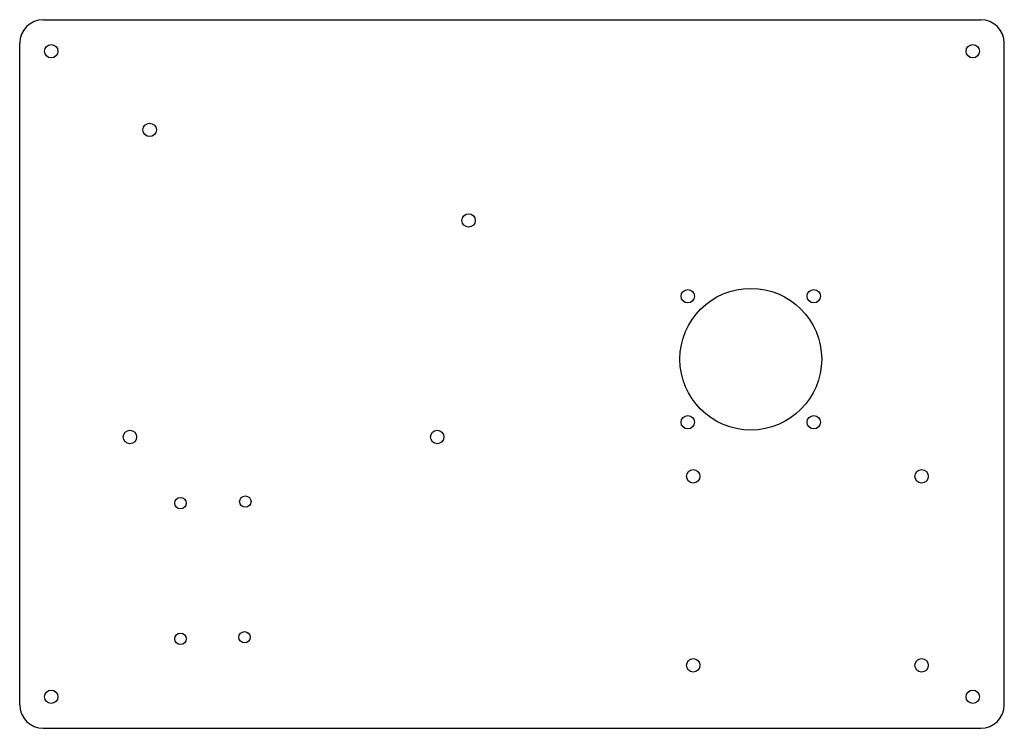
# Model space of a CAD drawing. Header units: millimetres. Extents: x 0 to 250, y 0 to 180.
import ezdxf

# ---------------------------------------------------------------- set-up
doc = ezdxf.new("R2010")
doc.units = ezdxf.units.MM

msp = doc.modelspace()

# ---------------------------------------------------------------- linework, layer by layer
at = {"layer": 'CUT'}
for p, q in [((6, 180), (244, 180)), ((0, 6), (0, 174)), ((250, 6), (250, 174)), ((6, 0), (244, 0))]:
    msp.add_line(p, q, dxfattribs=at)
for centre, radius in [((8, 172), 1.7), ((242, 172), 1.7), ((33, 152), 1.7), ((113.99, 129), 1.7), ((185.63, 93.76), 18), ((169.63, 109.76), 1.7), ((201.63, 109.76), 1.7), ((169.63, 77.76), 1.7), ((201.63, 77.76), 1.7), ((28, 74), 1.7), ((106, 74), 1.7), ((171, 64), 1.7), ((229, 64), 1.7), ((40.825, 57.185), 1.45), ((57.3, 57.585), 1.45), ((40.825, 22.725), 1.45), ((57.1, 23.125), 1.45), ((171, 16), 1.7), ((229, 16), 1.7), ((8, 8), 1.7), ((242, 8), 1.7)]:
    msp.add_circle(centre, radius, dxfattribs=at)
for centre, start, end in [((6, 174), 90, 180), ((244, 174), 0, 90), ((6, 6), 180, 270), ((244, 6), 270, 360)]:
    msp.add_arc(centre, 6, start, end, dxfattribs=at)

doc.saveas('drawing.dxf')
